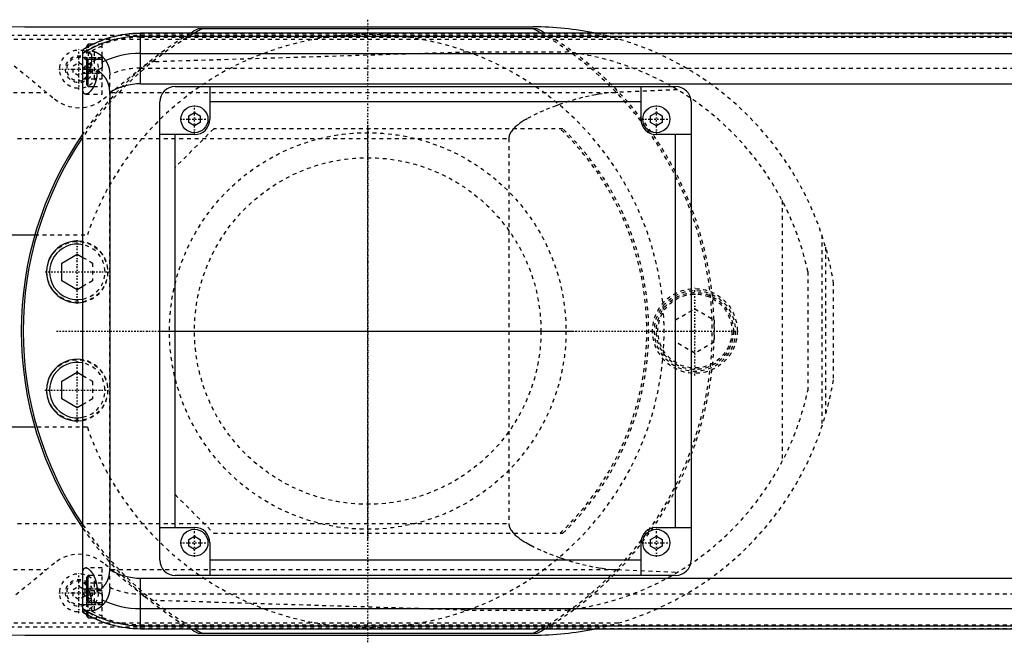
# Model space of a CAD drawing. Extents: x -1055 to 186, y -120 to 120.
# Tile 5 of 8: x -690 to -435, y -81 to 81. Entities that reach past the tile are written whole.
import ezdxf

# ---------------------------------------------------------------- set-up
doc = ezdxf.new("R2010")
doc.units = 0
doc.linetypes.add('CENTER', pattern=[1.5, 0.45, -0.5, 0.05, -0.5])
doc.linetypes.add('DASHED', pattern=[2, 1, -1])
for name, color, linetype in [('AM_0', 7, 'CONTINUOUS'), ('AM_3', 7, 'DASHED'), ('AM_7', 7, 'CENTER')]:
    doc.layers.add(name, color=color, linetype=linetype)

msp = doc.modelspace()

# ---------------------------------------------------------------- linework, layer by layer
at = {"layer": 'AM_0', "color": 7, "linetype": 'CONTINUOUS'}
for p, q in [((-689.11, 79), (-557, 79)), ((75, 77.32), (-659, 77.32)), ((-659, 64.2), (-659, 77.32)), ((-555.98, 78.5), (-644.02, 78.5)), ((-672.6, 74.5), (-673, 74.1)), ((-671.32, 74.5), (-672.6, 74.5)), ((-672.6, 73.84), (-672.6, 74.5)), ((-659, 76.54), (75, 76.54)), ((-674, -73.02), (-674, 73.02)), ((-673, 73.62), (-673, 74.1)), ((-659, 72.1), (75, 72.1)), ((-672.6, 70.5), (-673, 70.1)), ((-673, 63.9), (-673, 70.1)), ((-669, 70.5), (-672.6, 70.5)), ((-672.6, 63.5), (-672.6, 70.5)), ((-669, 71.21), (-669, 68.39)), ((-674, 67), (-673, 67)), ((-670.34, 67.64), (-670.34, 67)), ((-659, 64.2), (75, 64.2)), ((-673, 63.9), (-672.6, 63.5)), ((-672.6, 63.5), (-671.2, 63.5)), ((-667, 61.92), (-667, -61.92)), ((-650, 63.5), (-520, 63.5)), ((-641, 63.5), (-641, 55)), ((-529, 55), (-529, 63.5)), ((-654, -59.5), (-654, 59.5)), ((-529, 59.5), (-641, 59.5)), ((-516, 59.5), (-516, -59.5)), ((-646.5, 55.87), (-645, 56.73)), ((-645, 56.73), (-643.5, 55.87)), ((-526.5, 55.87), (-525, 56.73)), ((-525, 56.73), (-523.5, 55.87)), ((-646.5, 54.13), (-646.5, 55.87)), ((-645, 53.27), (-646.5, 54.13)), ((-643.5, 54.13), (-645, 53.27)), ((-643.5, 55.87), (-643.5, 54.13)), ((-526.5, 54.13), (-526.5, 55.87)), ((-525, 53.27), (-526.5, 54.13)), ((-523.5, 54.13), (-525, 53.27)), ((-523.5, 55.87), (-523.5, 54.13)), ((-645, 51), (-654, 51)), ((-650, -51), (-650, 51)), ((-516, 51), (-525, 51)), ((-520, -51), (-520, 51)), ((-700, 25), (-686.46, 25)), ((-679.45, 17.66), (-675.45, 19.97)), ((-675.45, 19.97), (-674, 19.13)), ((-679.45, 13.04), (-679.45, 17.66)), ((-675.45, 10.73), (-679.45, 13.04)), ((-674, 11.57), (-675.45, 10.73)), ((-679.45, -13.04), (-675.45, -10.73)), ((-675.45, -10.73), (-674, -11.57)), ((-679.45, -17.66), (-679.45, -13.04)), ((-675.45, -19.97), (-679.45, -17.66)), ((-674, -19.13), (-675.45, -19.97)), ((-686.46, -25), (-700, -25)), ((-654, -51), (-645, -51)), ((-525, -51), (-516, -51)), ((-646.5, -54.13), (-645, -53.27)), ((-645, -53.27), (-643.5, -54.13)), ((-526.5, -54.13), (-525, -53.27)), ((-525, -53.27), (-523.5, -54.13)), ((-646.5, -55.87), (-646.5, -54.13)), ((-645, -56.73), (-646.5, -55.87)), ((-643.5, -55.87), (-645, -56.73)), ((-643.5, -54.13), (-643.5, -55.87)), ((-641, -55), (-641, -63.5)), ((-529, -63.5), (-529, -55)), ((-526.5, -55.87), (-526.5, -54.13)), ((-525, -56.73), (-526.5, -55.87)), ((-523.5, -55.87), (-525, -56.73)), ((-523.5, -54.13), (-523.5, -55.87)), ((-529, -59.5), (-641, -59.5)), ((-672.6, -63.5), (-673, -63.9)), ((-673, -70.1), (-673, -63.9)), ((-671.2, -63.5), (-672.6, -63.5)), ((-672.6, -70.5), (-672.6, -63.5)), ((-520, -63.5), (-650, -63.5)), ((-659, -77.32), (-659, -64.2)), ((-659, -64.2), (75, -64.2)), ((-674, -67), (-673, -67)), ((-670.34, -67), (-670.34, -67.64)), ((-669, -68.39), (-669, -71.21)), ((-673, -70.1), (-672.6, -70.5)), ((-672.6, -70.5), (-669, -70.5)), ((-673, -74.1), (-673, -73.62)), ((-673, -74.1), (-672.6, -74.5)), ((-672.6, -74.5), (-672.6, -73.84)), ((-659, -72.1), (75, -72.1)), ((-672.6, -74.5), (-671.32, -74.5)), ((-659, -76.54), (75, -76.54)), ((-689.11, -79), (-557, -79)), ((-659, -77.32), (75, -77.32)), ((-644.02, -78.5), (-555.98, -78.5))]:
    msp.add_line(p, q, dxfattribs=at)
for points in [[(-670.34, 67, 0), (-670.34, 66.96, 0), (-670.34, 66.88, 0), (-670.34, 66.8, 0), (-670.34, 66.75, 0), (-670.34, 66.71, 0), (-670.35, 66.63, 0), (-670.35, 66.55, 0), (-670.36, 66.47, 0), (-670.36, 66.38, 0), (-670.37, 66.3, 0), (-670.37, 66.26, 0), (-670.38, 66.22, 0), (-670.39, 66.13, 0), (-670.4, 66.05, 0), (-670.41, 65.97, 0), (-670.42, 65.89, 0), (-670.43, 65.81, 0), (-670.44, 65.77, 0), (-670.45, 65.72, 0), (-670.46, 65.64, 0), (-670.48, 65.56, 0), (-670.49, 65.52, 0), (-670.49, 65.48, 0), (-670.51, 65.4, 0), (-670.53, 65.32, 0), (-670.54, 65.28, 0), (-670.55, 65.24, 0), (-670.57, 65.16, 0), (-670.59, 65.08, 0), (-670.61, 65.01, 0), (-670.63, 64.93, 0), (-670.65, 64.85, 0), (-670.67, 64.81, 0), (-670.68, 64.78, 0), (-670.7, 64.7, 0), (-670.73, 64.63, 0), (-670.75, 64.55, 0), (-670.78, 64.48, 0), (-670.8, 64.41, 0), (-670.82, 64.37, 0), (-670.83, 64.33, 0), (-670.86, 64.26, 0), (-670.88, 64.19, 0), (-670.91, 64.12, 0), (-670.94, 64.05, 0), (-670.97, 63.99, 0), (-670.98, 63.95, 0), (-671, 63.92, 0), (-671.03, 63.85, 0), (-671.06, 63.79, 0), (-671.09, 63.72, 0), (-671.12, 63.66, 0), (-671.15, 63.6, 0), (-671.17, 63.57, 0), (-671.18, 63.54, 0), (-671.21, 63.48, 0), (-671.24, 63.42, 0), (-671.28, 63.36, 0), (-671.31, 63.3, 0), (-671.34, 63.25, 0), (-671.36, 63.22, 0), (-671.37, 63.19, 0), (-671.4, 63.14, 0), (-671.44, 63.09, 0), (-671.45, 63.06, 0), (-671.47, 63.03, 0), (-671.5, 62.98, 0), (-671.53, 62.93, 0), (-671.55, 62.9, 0), (-671.57, 62.88, 0), (-671.6, 62.83, 0), (-671.64, 62.78, 0), (-671.67, 62.73, 0), (-671.7, 62.68, 0), (-671.74, 62.63, 0), (-671.76, 62.61, 0), (-671.77, 62.59, 0), (-671.81, 62.54, 0), (-671.84, 62.49, 0), (-671.88, 62.45, 0), (-671.91, 62.41, 0), (-671.95, 62.36, 0), (-671.97, 62.34, 0), (-671.98, 62.32, 0), (-672.02, 62.28, 0), (-672.05, 62.24, 0), (-672.09, 62.2, 0), (-672.13, 62.16, 0), (-672.16, 62.13, 0), (-672.18, 62.11, 0), (-672.2, 62.09, 0), (-672.23, 62.05, 0), (-672.27, 62.02, 0), (-672.3, 61.99, 0), (-672.34, 61.96, 0), (-672.37, 61.92, 0), (-672.39, 61.91, 0), (-672.41, 61.89, 0), (-672.44, 61.86, 0), (-672.48, 61.84, 0), (-672.51, 61.81, 0), (-672.54, 61.78, 0), (-672.58, 61.76, 0), (-672.59, 61.75, 0), (-672.61, 61.74, 0), (-672.64, 61.71, 0), (-672.68, 61.69, 0), (-672.69, 61.68, 0), (-672.71, 61.67, 0), (-672.74, 61.65, 0), (-672.78, 61.63, 0), (-672.79, 61.63, 0), (-672.81, 61.62, 0), (-672.84, 61.6, 0), (-672.87, 61.59, 0), (-672.9, 61.57, 0), (-672.93, 61.56, 0), (-672.96, 61.55, 0), (-672.98, 61.54, 0), (-672.99, 61.54, 0), (-673.02, 61.53, 0), (-673.05, 61.52, 0), (-673.08, 61.52, 0), (-673.11, 61.51, 0), (-673.14, 61.51, 0), (-673.15, 61.5, 0), (-673.16, 61.5, 0), (-673.19, 61.5, 0), (-673.22, 61.5, 0), (-673.23, 61.5, 0)], [(-667, 61.92, 0), (-667, 62.15, 0), (-667.01, 62.41, 0), (-667.02, 62.48, 0), (-667.02, 62.55, 0), (-667.03, 62.59, 0), (-667.03, 62.63, 0), (-667.04, 62.7, 0), (-667.04, 62.77, 0), (-667.05, 62.85, 0), (-667.06, 62.92, 0), (-667.07, 62.99, 0), (-667.07, 63.03, 0), (-667.08, 63.07, 0), (-667.09, 63.14, 0), (-667.1, 63.21, 0), (-667.11, 63.25, 0), (-667.11, 63.28, 0), (-667.13, 63.36, 0), (-667.14, 63.43, 0), (-667.15, 63.46, 0), (-667.16, 63.5, 0), (-667.17, 63.57, 0), (-667.19, 63.64, 0), (-667.21, 63.71, 0), (-667.22, 63.78, 0), (-667.24, 63.86, 0), (-667.25, 63.89, 0), (-667.26, 63.93, 0), (-667.28, 63.99, 0), (-667.3, 64.06, 0), (-667.32, 64.13, 0), (-667.35, 64.2, 0), (-667.37, 64.27, 0), (-667.38, 64.3, 0), (-667.39, 64.33, 0), (-667.42, 64.4, 0), (-667.44, 64.47, 0), (-667.47, 64.53, 0), (-667.49, 64.6, 0), (-667.52, 64.66, 0), (-667.54, 64.69, 0), (-667.55, 64.72, 0), (-667.58, 64.79, 0), (-667.61, 64.85, 0), (-667.64, 64.91, 0), (-667.67, 64.97, 0), (-667.7, 65.03, 0), (-667.71, 65.06, 0), (-667.73, 65.09, 0), (-667.76, 65.15, 0), (-667.79, 65.21, 0), (-667.83, 65.27, 0), (-667.86, 65.33, 0), (-667.89, 65.39, 0), (-667.91, 65.42, 0), (-667.93, 65.45, 0), (-667.96, 65.5, 0), (-668, 65.56, 0), (-668.02, 65.59, 0), (-668.04, 65.61, 0), (-668.07, 65.67, 0), (-668.11, 65.72, 0), (-668.13, 65.75, 0), (-668.15, 65.78, 0), (-668.19, 65.83, 0), (-668.22, 65.88, 0), (-668.26, 65.93, 0), (-668.3, 65.98, 0), (-668.34, 66.03, 0), (-668.36, 66.06, 0), (-668.38, 66.08, 0), (-668.42, 66.13, 0), (-668.46, 66.18, 0), (-668.6, 66.34, 0), (-668.86, 66.6, 0), (-669.11, 66.84, 0), (-669.38, 67.05, 0), (-669.51, 67.15, 0), (-669.65, 67.25, 0), (-669.92, 67.42, 0), (-670.2, 67.57, 0), (-670.34, 67.64, 0)], [(-673.23, 61.5, 0), (-673.26, 61.5, 0), (-673.31, 61.51, 0), (-673.37, 61.52, 0), (-673.39, 61.52, 0), (-673.42, 61.53, 0), (-673.47, 61.55, 0), (-673.52, 61.58, 0), (-673.57, 61.61, 0), (-673.62, 61.65, 0), (-673.66, 61.69, 0), (-673.69, 61.72, 0), (-673.71, 61.74, 0), (-673.75, 61.8, 0), (-673.79, 61.86, 0), (-673.83, 61.93, 0), (-673.86, 62, 0), (-673.9, 62.08, 0), (-673.91, 62.12, 0), (-673.93, 62.16, 0), (-673.96, 62.25, 0), (-673.99, 62.34, 0), (-674, 62.39, 0)], [(-674, -62.39, 0), (-673.99, -62.34, 0), (-673.96, -62.25, 0), (-673.93, -62.16, 0), (-673.91, -62.12, 0), (-673.9, -62.08, 0), (-673.86, -62, 0), (-673.83, -61.93, 0), (-673.79, -61.86, 0), (-673.75, -61.8, 0), (-673.71, -61.74, 0), (-673.69, -61.72, 0), (-673.66, -61.69, 0), (-673.62, -61.65, 0), (-673.57, -61.61, 0), (-673.52, -61.58, 0), (-673.47, -61.55, 0), (-673.42, -61.53, 0), (-673.39, -61.52, 0), (-673.37, -61.52, 0), (-673.31, -61.51, 0), (-673.26, -61.5, 0), (-673.23, -61.5, 0)], [(-673.23, -61.5, 0), (-673.22, -61.5, 0), (-673.19, -61.5, 0), (-673.16, -61.5, 0), (-673.15, -61.5, 0), (-673.14, -61.51, 0), (-673.11, -61.51, 0), (-673.08, -61.52, 0), (-673.05, -61.52, 0), (-673.02, -61.53, 0), (-672.99, -61.54, 0), (-672.98, -61.54, 0), (-672.96, -61.55, 0), (-672.93, -61.56, 0), (-672.9, -61.57, 0), (-672.87, -61.59, 0), (-672.84, -61.6, 0), (-672.81, -61.62, 0), (-672.79, -61.63, 0), (-672.78, -61.63, 0), (-672.74, -61.65, 0), (-672.71, -61.67, 0), (-672.69, -61.68, 0), (-672.68, -61.69, 0), (-672.64, -61.71, 0), (-672.61, -61.74, 0), (-672.59, -61.75, 0), (-672.58, -61.76, 0), (-672.54, -61.78, 0), (-672.51, -61.81, 0), (-672.48, -61.84, 0), (-672.44, -61.86, 0), (-672.41, -61.89, 0), (-672.39, -61.91, 0), (-672.37, -61.92, 0), (-672.34, -61.96, 0), (-672.3, -61.99, 0), (-672.27, -62.02, 0), (-672.23, -62.05, 0), (-672.2, -62.09, 0), (-672.18, -62.11, 0), (-672.16, -62.13, 0), (-672.13, -62.16, 0), (-672.09, -62.2, 0), (-672.05, -62.24, 0), (-672.02, -62.28, 0), (-671.98, -62.32, 0), (-671.97, -62.34, 0), (-671.95, -62.36, 0), (-671.91, -62.41, 0), (-671.88, -62.45, 0), (-671.84, -62.49, 0), (-671.81, -62.54, 0), (-671.77, -62.59, 0), (-671.76, -62.61, 0), (-671.74, -62.63, 0), (-671.7, -62.68, 0), (-671.67, -62.73, 0), (-671.64, -62.78, 0), (-671.6, -62.83, 0), (-671.57, -62.88, 0), (-671.55, -62.9, 0), (-671.53, -62.93, 0), (-671.5, -62.98, 0), (-671.47, -63.03, 0), (-671.45, -63.06, 0), (-671.44, -63.09, 0), (-671.4, -63.14, 0), (-671.37, -63.19, 0), (-671.36, -63.22, 0), (-671.34, -63.25, 0), (-671.31, -63.3, 0), (-671.28, -63.36, 0), (-671.24, -63.42, 0), (-671.21, -63.48, 0), (-671.18, -63.54, 0), (-671.17, -63.57, 0), (-671.15, -63.6, 0), (-671.12, -63.66, 0), (-671.09, -63.72, 0), (-671.06, -63.79, 0), (-671.03, -63.85, 0), (-671, -63.92, 0), (-670.98, -63.95, 0), (-670.97, -63.99, 0), (-670.94, -64.05, 0), (-670.91, -64.12, 0), (-670.88, -64.19, 0), (-670.86, -64.26, 0), (-670.83, -64.33, 0), (-670.82, -64.37, 0), (-670.8, -64.41, 0), (-670.78, -64.48, 0), (-670.75, -64.55, 0), (-670.73, -64.63, 0), (-670.7, -64.7, 0), (-670.68, -64.78, 0), (-670.67, -64.81, 0), (-670.65, -64.85, 0), (-670.63, -64.93, 0), (-670.61, -65.01, 0), (-670.59, -65.08, 0), (-670.57, -65.16, 0), (-670.55, -65.24, 0), (-670.54, -65.28, 0), (-670.53, -65.32, 0), (-670.51, -65.4, 0), (-670.49, -65.48, 0), (-670.49, -65.52, 0), (-670.48, -65.56, 0), (-670.46, -65.64, 0), (-670.45, -65.72, 0), (-670.44, -65.77, 0), (-670.43, -65.81, 0), (-670.42, -65.89, 0), (-670.41, -65.97, 0), (-670.4, -66.05, 0), (-670.39, -66.13, 0), (-670.38, -66.22, 0), (-670.37, -66.26, 0), (-670.37, -66.3, 0), (-670.36, -66.38, 0), (-670.36, -66.47, 0), (-670.35, -66.55, 0), (-670.35, -66.63, 0), (-670.34, -66.71, 0), (-670.34, -66.75, 0), (-670.34, -66.8, 0), (-670.34, -66.88, 0), (-670.34, -66.96, 0), (-670.34, -67, 0)], [(-670.34, -67.64, 0), (-670.2, -67.57, 0), (-669.92, -67.42, 0), (-669.64, -67.24, 0), (-669.5, -67.14, 0), (-669.36, -67.04, 0), (-669.1, -66.82, 0), (-668.84, -66.59, 0), (-668.59, -66.32, 0), (-668.45, -66.16, 0), (-668.41, -66.11, 0), (-668.37, -66.07, 0), (-668.35, -66.04, 0), (-668.33, -66.02, 0), (-668.29, -65.97, 0), (-668.25, -65.92, 0), (-668.21, -65.87, 0), (-668.17, -65.81, 0), (-668.14, -65.76, 0), (-668.12, -65.73, 0), (-668.1, -65.71, 0), (-668.06, -65.65, 0), (-668.03, -65.6, 0), (-668.01, -65.57, 0), (-667.99, -65.54, 0), (-667.96, -65.49, 0), (-667.92, -65.43, 0), (-667.9, -65.4, 0), (-667.89, -65.38, 0), (-667.85, -65.32, 0), (-667.82, -65.26, 0), (-667.79, -65.2, 0), (-667.75, -65.14, 0), (-667.72, -65.08, 0), (-667.71, -65.05, 0), (-667.69, -65.02, 0), (-667.66, -64.96, 0), (-667.63, -64.9, 0), (-667.6, -64.83, 0), (-667.57, -64.77, 0), (-667.54, -64.71, 0), (-667.53, -64.68, 0), (-667.52, -64.64, 0), (-667.49, -64.58, 0), (-667.46, -64.52, 0), (-667.44, -64.45, 0), (-667.41, -64.39, 0), (-667.39, -64.32, 0), (-667.38, -64.29, 0), (-667.37, -64.25, 0), (-667.34, -64.19, 0), (-667.32, -64.12, 0), (-667.3, -64.05, 0), (-667.28, -63.98, 0), (-667.26, -63.92, 0), (-667.25, -63.88, 0), (-667.24, -63.85, 0), (-667.22, -63.78, 0), (-667.2, -63.71, 0), (-667.19, -63.64, 0), (-667.17, -63.57, 0), (-667.16, -63.5, 0), (-667.15, -63.46, 0), (-667.14, -63.43, 0), (-667.13, -63.36, 0), (-667.11, -63.28, 0), (-667.11, -63.25, 0), (-667.1, -63.21, 0), (-667.09, -63.14, 0), (-667.08, -63.07, 0), (-667.07, -63.03, 0), (-667.07, -62.99, 0), (-667.06, -62.92, 0), (-667.05, -62.85, 0), (-667.04, -62.77, 0), (-667.04, -62.7, 0), (-667.03, -62.63, 0), (-667.03, -62.59, 0), (-667.02, -62.55, 0), (-667.02, -62.48, 0), (-667.01, -62.41, 0), (-667, -62.15, 0), (-667, -61.92, 0)]]:
    msp.add_polyline3d(points, dxfattribs=at)
for centre in [(-645, 55), (-525, 55), (-645, -55), (-525, -55)]:
    msp.add_circle(centre, 3.5, dxfattribs=at)
for centre, radius, start, end in [((-623.05, -2920.27), 3000, 91.26165, 97.35313), ((-659, 49), 28.32, 90, 121.9826), ((-600, 0), 90, 119.2821, 120.7831), ((-600, 0), 89.5, 118.7061, 120.2415), ((-600, 0), 89.5, 59.7585, 61.2939), ((-557, 0), 79, 78.1627, 90), ((-600, 0), 90, 59.2169, 60.7179), ((-659, 49), 27.54, 90, 122.9962), ((-659, 49), 23.1, 90, 115.6559), ((-659, 49), 24.36, 114.2363, 118.0453), ((-659, 49), 24.36, 125.0787, 128.0065), ((-659, 49), 21.81, 117.2848, 121.3127), ((-659, 49), 15.2, 90, 121.7569), ((-650, 59.5), 4, 90, 180), ((-520, 59.5), 4, 0, 90), ((-645, 55), 4, 270, 0), ((-525, 55), 4, 180, 270), ((-600, 0), 90, 145.3079, 214.6921), ((-600, 0), 89.5, 145.773, 214.227), ((-675.45, 15.35), 8, 79.5268, 280.4732), ((-675.45, 15.35), 7.2, 78.3477, 281.6523), ((-675.45, -15.35), 8, 79.5268, 280.4732), ((-675.45, -15.35), 7.2, 78.3477, 281.6523), ((-645, -55), 4, 0, 90), ((-525, -55), 4, 90, 180), ((-623.05, 2920.27), 3000, 262.64687, 268.73835), ((-650, -59.5), 4, 180, 270), ((-520, -59.5), 4, 270, 0), ((-659, -49), 15.2, 238.2431, 270), ((-659, -49), 24.36, 231.9935, 234.9213), ((-659, -49), 21.81, 238.6873, 242.7152), ((-659, -49), 24.36, 241.9547, 245.7637), ((-659, -49), 23.1, 244.3441, 270), ((-659, -49), 27.54, 237.0038, 270), ((-659, -49), 28.32, 238.0174, 270), ((-600, 0), 90, 239.2169, 240.7179), ((-600, 0), 89.5, 239.7585, 241.2939), ((-600, 0), 89.5, 298.7061, 300.2415), ((-557, 0), 79, 270, 281.8373), ((-600, 0), 90, 299.2821, 300.7831)]:
    msp.add_arc(centre, radius, start, end, dxfattribs=at)
at = {"layer": 'AM_3', "color": 6, "linetype": 'DASHED'}
for p, q in [((-754.88, 76.83), (-538.61, 76.83)), ((-659, 77.28), (75, 77.28)), ((-775.92, 75.83), (-534.85, 75.83)), ((-672.6, 74.5), (-672.6, 70.5)), ((-669, 74.5), (-671.32, 74.5)), ((-669, 61.5), (-669, 74.75)), ((-659, 76.29), (75, 76.29)), ((-673, 70.1), (-673, 73.62)), ((-673, 72.5), (-671, 72.5)), ((-671.65, 71), (-671.65, 72.74)), ((-671, 69.5), (-671, 72.5)), ((-655.15, 70), (-574.82, 72.48)), ((-574.82, 72.48), (-548.33, 72.48)), ((-676.5, 68.87), (-675, 69.73)), ((-675, 69.73), (-673.5, 68.87)), ((-674, 71), (-669, 71)), ((-673, 69.5), (-671, 69.5)), ((-691.83, 68.87), (-681.34, 60.27)), ((-676.5, 67.13), (-676.5, 68.87)), ((-675, 66.27), (-676.5, 67.13)), ((-673.5, 67.13), (-675, 66.27)), ((-673.5, 68.87), (-673.5, 67.13)), ((-673, 68.5), (-671, 68.5)), ((-673, 67.9), (-672.6, 67.5)), ((-673, 67), (-669, 67)), ((-672.6, 67.5), (-669, 67.5)), ((-671, 65.5), (-671, 68.5)), ((-668.66, 60.27), (-658.17, 68.87)), ((-667, -66.56), (-667, 66.56)), ((-659, 68.3), (75, 68.3)), ((-673.8, 65.5), (-669, 65.5)), ((-742.03, 61.98), (-683.43, 61.98)), ((-673.23, 61.5), (-669, 61.5)), ((-671.2, 63.5), (-669, 63.5)), ((-666.57, 61.98), (-535.05, 61.98)), ((-519.53, 62.65), (-535.05, 61.98)), ((-640, 52.5), (-650, 42.5)), ((-549.28, 52.5), (-640, 52.5)), ((-690.94, 50), (-563.33, 50)), ((-563.33, 50), (-563.33, -50)), ((-492.34, 33.89), (-492.34, -33.89)), ((-686.46, 25), (-672.83, 25)), ((-482.05, 24.97), (-482.05, -24.97)), ((-481.05, 21.74), (-481.05, -21.74)), ((-674, 19.13), (-671.45, 17.66)), ((-671.45, 17.66), (-671.45, 13.04)), ((-485.65, 15.41), (-485.65, -15.41)), ((-671.45, 13.04), (-674, 11.57)), ((-478.96, -12.26), (-478.96, 12.26)), ((-520, 2.89), (-515, 5.77)), ((-515, 5.77), (-510, 2.89)), ((-510, 2.89), (-510, -2.89)), ((-515, -5.77), (-520, -2.89)), ((-510, -2.89), (-515, -5.77)), ((-674, -11.57), (-671.45, -13.04)), ((-671.45, -13.04), (-671.45, -17.66)), ((-671.45, -17.66), (-674, -19.13)), ((-672.83, -25), (-686.46, -25)), ((-650, -42.5), (-640, -52.5)), ((-690.94, -50), (-563.33, -50)), ((-640, -52.5), (-549.28, -52.5)), ((-681.34, -60.27), (-691.83, -68.87)), ((-658.17, -68.87), (-668.66, -60.27)), ((-742.03, -61.98), (-683.43, -61.98)), ((-669, -61.5), (-673.23, -61.5)), ((-669, -63.5), (-671.2, -63.5)), ((-669, -74.75), (-669, -61.5)), ((-666.57, -61.98), (-535.05, -61.98)), ((-535.05, -61.98), (-519.53, -62.65)), ((-676.5, -67.13), (-675, -66.27)), ((-675, -66.27), (-673.5, -67.13)), ((-669, -65.5), (-673.8, -65.5)), ((-671, -68.5), (-671, -65.5)), ((-676.5, -68.87), (-676.5, -67.13)), ((-675, -69.73), (-676.5, -68.87)), ((-673.5, -68.87), (-675, -69.73)), ((-673.5, -67.13), (-673.5, -68.87)), ((-673, -67), (-669, -67)), ((-672.6, -67.5), (-673, -67.9)), ((-673, -68.5), (-671, -68.5)), ((-669, -67.5), (-672.6, -67.5)), ((-659, -68.3), (75, -68.3)), ((-674, -71), (-669, -71)), ((-673, -69.5), (-671, -69.5)), ((-673, -73.62), (-673, -70.1)), ((-672.6, -73.84), (-672.6, -70.5)), ((-671.65, -72.74), (-671.65, -71)), ((-671, -72.5), (-671, -69.5)), ((-574.82, -72.48), (-655.15, -70)), ((-673, -72.5), (-671, -72.5)), ((-574.82, -72.48), (-548.33, -72.48)), ((-775.92, -75.83), (-534.85, -75.83)), ((-671.32, -74.5), (-669, -74.5)), ((-659, -76.29), (75, -76.29)), ((-754.88, -76.83), (-538.61, -76.83)), ((-659, -77.28), (75, -77.28))]:
    msp.add_line(p, q, dxfattribs=at)
for points in [[(-671.65, 72.74, 0), (-671.62, 72.74, 0), (-671.57, 72.73, 0), (-671.52, 72.72, 0), (-671.49, 72.72, 0), (-671.46, 72.71, 0), (-671.41, 72.7, 0), (-671.35, 72.69, 0), (-671.3, 72.68, 0), (-671.24, 72.66, 0), (-671.19, 72.65, 0), (-671.16, 72.64, 0), (-671.13, 72.63, 0), (-671.07, 72.61, 0), (-671.02, 72.6, 0), (-670.96, 72.58, 0), (-670.9, 72.56, 0), (-670.85, 72.54, 0), (-670.82, 72.52, 0), (-670.79, 72.51, 0), (-670.73, 72.49, 0), (-670.67, 72.46, 0), (-670.64, 72.45, 0), (-670.62, 72.44, 0), (-670.56, 72.41, 0), (-670.5, 72.39, 0), (-670.47, 72.37, 0), (-670.44, 72.36, 0), (-670.38, 72.33, 0), (-670.33, 72.3, 0), (-670.27, 72.27, 0), (-670.21, 72.23, 0), (-670.15, 72.2, 0), (-670.12, 72.18, 0), (-670.1, 72.17, 0), (-670.04, 72.13, 0), (-669.98, 72.1, 0), (-669.92, 72.06, 0), (-669.87, 72.02, 0), (-669.81, 71.98, 0), (-669.78, 71.96, 0), (-669.75, 71.94, 0), (-669.69, 71.9, 0), (-669.64, 71.86, 0), (-669.58, 71.82, 0), (-669.52, 71.78, 0), (-669.47, 71.73, 0), (-669.44, 71.71, 0), (-669.41, 71.69, 0), (-669.36, 71.64, 0), (-669.3, 71.6, 0), (-669.25, 71.55, 0), (-669.19, 71.5, 0), (-669.14, 71.45, 0), (-669.11, 71.43, 0), (-669.08, 71.4, 0), (-669.03, 71.35, 0), (-668.97, 71.3, 0), (-668.92, 71.25, 0), (-668.87, 71.19, 0), (-668.81, 71.14, 0), (-668.79, 71.11, 0), (-668.76, 71.08, 0), (-668.71, 71.03, 0), (-668.66, 70.97, 0), (-668.63, 70.94, 0), (-668.6, 70.91, 0), (-668.55, 70.85, 0), (-668.5, 70.79, 0), (-668.48, 70.76, 0), (-668.45, 70.73, 0), (-668.4, 70.67, 0), (-668.35, 70.6, 0), (-668.3, 70.54, 0), (-668.25, 70.47, 0), (-668.2, 70.41, 0), (-668.18, 70.37, 0), (-668.16, 70.34, 0), (-668.11, 70.27, 0), (-668.06, 70.2, 0), (-668.02, 70.13, 0), (-667.97, 70.06, 0), (-667.93, 69.99, 0), (-667.9, 69.95, 0), (-667.88, 69.91, 0), (-667.84, 69.84, 0), (-667.8, 69.76, 0), (-667.75, 69.69, 0), (-667.71, 69.61, 0), (-667.67, 69.53, 0), (-667.66, 69.5, 0), (-667.64, 69.46, 0), (-667.6, 69.38, 0), (-667.56, 69.3, 0), (-667.53, 69.22, 0), (-667.49, 69.13, 0), (-667.46, 69.05, 0), (-667.44, 69.01, 0), (-667.43, 68.97, 0), (-667.39, 68.89, 0), (-667.36, 68.8, 0), (-667.34, 68.72, 0), (-667.31, 68.63, 0), (-667.28, 68.54, 0), (-667.27, 68.5, 0), (-667.25, 68.46, 0), (-667.23, 68.37, 0), (-667.21, 68.28, 0), (-667.2, 68.23, 0), (-667.18, 68.19, 0), (-667.16, 68.1, 0), (-667.14, 68.01, 0), (-667.13, 67.96, 0), (-667.13, 67.91, 0), (-667.11, 67.82, 0), (-667.09, 67.73, 0), (-667.08, 67.64, 0), (-667.06, 67.55, 0), (-667.05, 67.45, 0), (-667.05, 67.41, 0), (-667.04, 67.36, 0), (-667.03, 67.27, 0), (-667.02, 67.17, 0), (-667.02, 67.08, 0), (-667.01, 66.99, 0), (-667.01, 66.89, 0), (-667.01, 66.85, 0), (-667, 66.8, 0), (-667, 66.7, 0), (-667, 66.61, 0), (-667, 66.56, 0)], [(-673.8, 65.5, 0), (-673.79, 65.5, 0), (-673.77, 65.5, 0), (-673.75, 65.5, 0), (-673.74, 65.5, 0), (-673.73, 65.51, 0), (-673.71, 65.51, 0), (-673.7, 65.52, 0), (-673.68, 65.52, 0), (-673.66, 65.53, 0), (-673.63, 65.54, 0), (-673.62, 65.55, 0), (-673.61, 65.55, 0), (-673.59, 65.56, 0), (-673.57, 65.57, 0), (-673.55, 65.59, 0), (-673.53, 65.6, 0), (-673.5, 65.62, 0), (-673.49, 65.63, 0), (-673.48, 65.64, 0), (-673.46, 65.65, 0), (-673.43, 65.67, 0), (-673.42, 65.68, 0), (-673.41, 65.69, 0), (-673.39, 65.72, 0), (-673.36, 65.74, 0), (-673.35, 65.75, 0), (-673.34, 65.76, 0), (-673.31, 65.79, 0), (-673.29, 65.81, 0), (-673.26, 65.84, 0), (-673.24, 65.87, 0), (-673.21, 65.9, 0), (-673.2, 65.92, 0), (-673.18, 65.93, 0), (-673.16, 65.96, 0), (-673.13, 66, 0), (-673.11, 66.03, 0), (-673.08, 66.06, 0), (-673.05, 66.1, 0), (-673.04, 66.12, 0), (-673.03, 66.14, 0), (-673, 66.17, 0), (-672.97, 66.21, 0), (-672.95, 66.25, 0), (-672.92, 66.29, 0), (-672.89, 66.34, 0), (-672.88, 66.36, 0), (-672.87, 66.38, 0), (-672.84, 66.42, 0), (-672.81, 66.47, 0), (-672.79, 66.51, 0), (-672.76, 66.56, 0), (-672.73, 66.6, 0), (-672.72, 66.63, 0), (-672.71, 66.65, 0), (-672.68, 66.7, 0), (-672.66, 66.75, 0), (-672.63, 66.8, 0), (-672.6, 66.85, 0), (-672.58, 66.9, 0), (-672.57, 66.93, 0), (-672.55, 66.95, 0), (-672.53, 67, 0), (-672.5, 67.06, 0), (-672.49, 67.08, 0), (-672.48, 67.11, 0), (-672.45, 67.16, 0), (-672.43, 67.22, 0), (-672.42, 67.25, 0), (-672.41, 67.28, 0), (-672.38, 67.33, 0), (-672.36, 67.39, 0), (-672.33, 67.45, 0), (-672.31, 67.51, 0), (-672.28, 67.57, 0), (-672.27, 67.6, 0), (-672.26, 67.63, 0), (-672.24, 67.69, 0), (-672.21, 67.76, 0), (-672.19, 67.82, 0), (-672.17, 67.89, 0), (-672.15, 67.95, 0), (-672.13, 67.99, 0), (-672.12, 68.02, 0), (-672.1, 68.09, 0), (-672.08, 68.16, 0), (-672.06, 68.23, 0), (-672.04, 68.3, 0), (-672.02, 68.37, 0), (-672.01, 68.41, 0), (-672, 68.44, 0), (-671.98, 68.52, 0), (-671.96, 68.59, 0), (-671.94, 68.66, 0), (-671.92, 68.74, 0), (-671.9, 68.81, 0), (-671.89, 68.85, 0), (-671.88, 68.89, 0), (-671.87, 68.96, 0), (-671.85, 69.04, 0), (-671.84, 69.12, 0), (-671.82, 69.2, 0), (-671.81, 69.27, 0), (-671.8, 69.31, 0), (-671.79, 69.35, 0), (-671.78, 69.43, 0), (-671.77, 69.51, 0), (-671.76, 69.55, 0), (-671.75, 69.59, 0), (-671.74, 69.67, 0), (-671.73, 69.75, 0), (-671.73, 69.79, 0), (-671.72, 69.83, 0), (-671.71, 69.91, 0), (-671.7, 69.99, 0), (-671.69, 70.07, 0), (-671.69, 70.15, 0), (-671.68, 70.24, 0), (-671.68, 70.28, 0), (-671.67, 70.32, 0), (-671.67, 70.4, 0), (-671.66, 70.48, 0), (-671.66, 70.56, 0), (-671.66, 70.64, 0), (-671.65, 70.72, 0), (-671.65, 70.76, 0), (-671.65, 70.8, 0), (-671.65, 70.88, 0), (-671.65, 70.96, 0), (-671.65, 71, 0)], [(-674, 65.59, 0), (-673.97, 65.56, 0), (-673.9, 65.52, 0), (-673.84, 65.5, 0), (-673.8, 65.5, 0)], [(-535.05, 61.98, 0), (-535.83, 61.95, 0), (-537.44, 61.82, 0), (-539.09, 61.62, 0), (-539.92, 61.49, 0), (-540.77, 61.35, 0), (-542.47, 61.02, 0), (-544.2, 60.62, 0), (-545.93, 60.17, 0), (-547.66, 59.67, 0), (-549.37, 59.12, 0), (-550.23, 58.83, 0), (-551.07, 58.52, 0), (-552.74, 57.89, 0), (-554.36, 57.22, 0), (-555.96, 56.49, 0), (-557.62, 55.66, 0), (-558.6, 55.13, 0), (-558.87, 54.97, 0), (-559.14, 54.8, 0), (-559.28, 54.72, 0), (-559.41, 54.64, 0), (-559.68, 54.47, 0), (-559.94, 54.3, 0), (-560.07, 54.21, 0), (-560.2, 54.12, 0), (-560.46, 53.94, 0), (-560.71, 53.76, 0), (-560.83, 53.67, 0), (-560.95, 53.57, 0), (-561.19, 53.38, 0), (-561.42, 53.19, 0), (-561.65, 52.99, 0), (-561.86, 52.79, 0), (-562.07, 52.57, 0), (-562.18, 52.46, 0), (-562.28, 52.35, 0), (-562.48, 52.11, 0), (-562.67, 51.85, 0), (-562.78, 51.7, 0), (-562.8, 51.66, 0), (-562.83, 51.61, 0), (-562.84, 51.59, 0), (-562.86, 51.57, 0), (-562.89, 51.52, 0), (-562.91, 51.48, 0), (-562.94, 51.43, 0), (-562.96, 51.39, 0), (-562.99, 51.34, 0), (-563, 51.32, 0), (-563.01, 51.29, 0), (-563.03, 51.25, 0), (-563.05, 51.2, 0), (-563.07, 51.15, 0), (-563.1, 51.11, 0), (-563.12, 51.06, 0), (-563.13, 51.03, 0), (-563.13, 51.01, 0), (-563.15, 50.96, 0), (-563.17, 50.91, 0), (-563.18, 50.89, 0), (-563.19, 50.87, 0), (-563.2, 50.82, 0), (-563.22, 50.77, 0), (-563.22, 50.74, 0), (-563.23, 50.72, 0), (-563.24, 50.67, 0), (-563.26, 50.62, 0), (-563.27, 50.57, 0), (-563.28, 50.52, 0), (-563.29, 50.47, 0), (-563.29, 50.45, 0), (-563.3, 50.42, 0), (-563.3, 50.37, 0), (-563.31, 50.32, 0), (-563.32, 50.27, 0), (-563.32, 50.22, 0), (-563.33, 50.17, 0), (-563.33, 50.15, 0), (-563.33, 50.12, 0), (-563.33, 50.07, 0), (-563.33, 50.02, 0), (-563.33, 50, 0)], [(-563.33, -50, 0), (-563.33, -50.02, 0), (-563.33, -50.07, 0), (-563.33, -50.12, 0), (-563.33, -50.15, 0), (-563.33, -50.17, 0), (-563.32, -50.22, 0), (-563.32, -50.27, 0), (-563.31, -50.32, 0), (-563.3, -50.37, 0), (-563.3, -50.42, 0), (-563.29, -50.45, 0), (-563.29, -50.47, 0), (-563.28, -50.52, 0), (-563.27, -50.57, 0), (-563.26, -50.62, 0), (-563.24, -50.67, 0), (-563.23, -50.72, 0), (-563.22, -50.74, 0), (-563.22, -50.77, 0), (-563.2, -50.82, 0), (-563.19, -50.87, 0), (-563.18, -50.89, 0), (-563.17, -50.91, 0), (-563.15, -50.96, 0), (-563.13, -51.01, 0), (-563.13, -51.03, 0), (-563.12, -51.06, 0), (-563.1, -51.11, 0), (-563.07, -51.15, 0), (-563.05, -51.2, 0), (-563.03, -51.25, 0), (-563.01, -51.29, 0), (-563, -51.32, 0), (-562.99, -51.34, 0), (-562.96, -51.39, 0), (-562.94, -51.43, 0), (-562.91, -51.48, 0), (-562.89, -51.52, 0), (-562.86, -51.57, 0), (-562.84, -51.59, 0), (-562.83, -51.61, 0), (-562.8, -51.66, 0), (-562.78, -51.7, 0), (-562.67, -51.85, 0), (-562.48, -52.11, 0), (-562.28, -52.35, 0), (-562.18, -52.46, 0), (-562.07, -52.57, 0), (-561.86, -52.79, 0), (-561.65, -52.99, 0), (-561.42, -53.19, 0), (-561.19, -53.38, 0), (-560.95, -53.57, 0), (-560.83, -53.67, 0), (-560.71, -53.76, 0), (-560.46, -53.94, 0), (-560.2, -54.12, 0), (-560.07, -54.21, 0), (-559.94, -54.3, 0), (-559.68, -54.47, 0), (-559.41, -54.64, 0), (-559.28, -54.72, 0), (-559.14, -54.8, 0), (-558.87, -54.97, 0), (-558.6, -55.13, 0), (-557.62, -55.66, 0), (-555.96, -56.49, 0), (-554.36, -57.22, 0), (-552.74, -57.89, 0), (-551.07, -58.52, 0), (-550.23, -58.83, 0), (-549.37, -59.12, 0), (-547.66, -59.67, 0), (-545.93, -60.17, 0), (-544.2, -60.62, 0), (-542.47, -61.02, 0), (-540.77, -61.35, 0), (-539.92, -61.49, 0), (-539.09, -61.62, 0), (-537.44, -61.82, 0), (-535.83, -61.95, 0), (-535.05, -61.98, 0)], [(-673.8, -65.5, 0), (-673.84, -65.5, 0), (-673.9, -65.52, 0), (-673.97, -65.56, 0), (-674, -65.59, 0)], [(-671.65, -71, 0), (-671.65, -70.96, 0), (-671.65, -70.88, 0), (-671.65, -70.8, 0), (-671.65, -70.76, 0), (-671.65, -70.72, 0), (-671.66, -70.64, 0), (-671.66, -70.56, 0), (-671.66, -70.48, 0), (-671.67, -70.4, 0), (-671.67, -70.32, 0), (-671.68, -70.28, 0), (-671.68, -70.24, 0), (-671.69, -70.15, 0), (-671.69, -70.07, 0), (-671.7, -69.99, 0), (-671.71, -69.91, 0), (-671.72, -69.83, 0), (-671.73, -69.79, 0), (-671.73, -69.75, 0), (-671.74, -69.67, 0), (-671.75, -69.59, 0), (-671.76, -69.55, 0), (-671.77, -69.51, 0), (-671.78, -69.43, 0), (-671.79, -69.35, 0), (-671.8, -69.31, 0), (-671.81, -69.27, 0), (-671.82, -69.2, 0), (-671.84, -69.12, 0), (-671.85, -69.04, 0), (-671.87, -68.96, 0), (-671.88, -68.89, 0), (-671.89, -68.85, 0), (-671.9, -68.81, 0), (-671.92, -68.74, 0), (-671.94, -68.66, 0), (-671.96, -68.59, 0), (-671.98, -68.52, 0), (-672, -68.44, 0), (-672.01, -68.41, 0), (-672.02, -68.37, 0), (-672.04, -68.3, 0), (-672.06, -68.23, 0), (-672.08, -68.16, 0), (-672.1, -68.09, 0), (-672.12, -68.02, 0), (-672.13, -67.99, 0), (-672.15, -67.95, 0), (-672.17, -67.89, 0), (-672.19, -67.82, 0), (-672.21, -67.76, 0), (-672.24, -67.69, 0), (-672.26, -67.63, 0), (-672.27, -67.6, 0), (-672.28, -67.57, 0), (-672.31, -67.51, 0), (-672.33, -67.45, 0), (-672.36, -67.39, 0), (-672.38, -67.33, 0), (-672.41, -67.28, 0), (-672.42, -67.25, 0), (-672.43, -67.22, 0), (-672.45, -67.16, 0), (-672.48, -67.11, 0), (-672.49, -67.08, 0), (-672.5, -67.06, 0), (-672.53, -67, 0), (-672.55, -66.95, 0), (-672.57, -66.93, 0), (-672.58, -66.9, 0), (-672.6, -66.85, 0), (-672.63, -66.8, 0), (-672.66, -66.75, 0), (-672.68, -66.7, 0), (-672.71, -66.65, 0), (-672.72, -66.63, 0), (-672.73, -66.6, 0), (-672.76, -66.56, 0), (-672.79, -66.51, 0), (-672.81, -66.47, 0), (-672.84, -66.42, 0), (-672.87, -66.38, 0), (-672.88, -66.36, 0), (-672.89, -66.34, 0), (-672.92, -66.29, 0), (-672.95, -66.25, 0), (-672.97, -66.21, 0), (-673, -66.17, 0), (-673.03, -66.14, 0), (-673.04, -66.12, 0), (-673.05, -66.1, 0), (-673.08, -66.06, 0), (-673.11, -66.03, 0), (-673.13, -66, 0), (-673.16, -65.96, 0), (-673.18, -65.93, 0), (-673.2, -65.92, 0), (-673.21, -65.9, 0), (-673.24, -65.87, 0), (-673.26, -65.84, 0), (-673.29, -65.81, 0), (-673.31, -65.79, 0), (-673.34, -65.76, 0), (-673.35, -65.75, 0), (-673.36, -65.74, 0), (-673.39, -65.72, 0), (-673.41, -65.69, 0), (-673.42, -65.68, 0), (-673.43, -65.67, 0), (-673.46, -65.65, 0), (-673.48, -65.64, 0), (-673.49, -65.63, 0), (-673.5, -65.62, 0), (-673.53, -65.6, 0), (-673.55, -65.59, 0), (-673.57, -65.57, 0), (-673.59, -65.56, 0), (-673.61, -65.55, 0), (-673.62, -65.55, 0), (-673.63, -65.54, 0), (-673.66, -65.53, 0), (-673.68, -65.52, 0), (-673.7, -65.52, 0), (-673.71, -65.51, 0), (-673.73, -65.51, 0), (-673.74, -65.5, 0), (-673.75, -65.5, 0), (-673.77, -65.5, 0), (-673.79, -65.5, 0), (-673.8, -65.5, 0)], [(-667, -66.56, 0), (-667, -66.61, 0), (-667, -66.7, 0), (-667, -66.8, 0), (-667.01, -66.84, 0), (-667.01, -66.89, 0), (-667.01, -66.98, 0), (-667.02, -67.08, 0), (-667.02, -67.17, 0), (-667.03, -67.26, 0), (-667.04, -67.35, 0), (-667.05, -67.4, 0), (-667.05, -67.45, 0), (-667.06, -67.54, 0), (-667.08, -67.63, 0), (-667.09, -67.72, 0), (-667.11, -67.82, 0), (-667.12, -67.91, 0), (-667.13, -67.95, 0), (-667.14, -68, 0), (-667.16, -68.09, 0), (-667.18, -68.18, 0), (-667.19, -68.23, 0), (-667.2, -68.27, 0), (-667.23, -68.36, 0), (-667.25, -68.45, 0), (-667.27, -68.49, 0), (-667.28, -68.53, 0), (-667.3, -68.62, 0), (-667.33, -68.71, 0), (-667.36, -68.79, 0), (-667.39, -68.88, 0), (-667.42, -68.96, 0), (-667.44, -69, 0), (-667.46, -69.04, 0), (-667.49, -69.13, 0), (-667.52, -69.21, 0), (-667.56, -69.29, 0), (-667.6, -69.37, 0), (-667.63, -69.45, 0), (-667.65, -69.49, 0), (-667.67, -69.53, 0), (-667.71, -69.6, 0), (-667.75, -69.68, 0), (-667.79, -69.76, 0), (-667.83, -69.83, 0), (-667.88, -69.91, 0), (-667.9, -69.94, 0), (-667.92, -69.98, 0), (-667.96, -70.05, 0), (-668.01, -70.12, 0), (-668.06, -70.19, 0), (-668.1, -70.26, 0), (-668.15, -70.33, 0), (-668.17, -70.37, 0), (-668.2, -70.4, 0), (-668.25, -70.47, 0), (-668.29, -70.53, 0), (-668.34, -70.6, 0), (-668.39, -70.66, 0), (-668.44, -70.72, 0), (-668.47, -70.75, 0), (-668.49, -70.78, 0), (-668.54, -70.84, 0), (-668.6, -70.9, 0), (-668.62, -70.93, 0), (-668.65, -70.96, 0), (-668.7, -71.02, 0), (-668.75, -71.08, 0), (-668.78, -71.1, 0), (-668.81, -71.13, 0), (-668.86, -71.19, 0), (-668.91, -71.24, 0), (-668.97, -71.29, 0), (-669.02, -71.34, 0), (-669.07, -71.4, 0), (-669.1, -71.42, 0), (-669.13, -71.45, 0), (-669.18, -71.5, 0), (-669.24, -71.54, 0), (-669.29, -71.59, 0), (-669.35, -71.64, 0), (-669.41, -71.68, 0), (-669.43, -71.71, 0), (-669.46, -71.73, 0), (-669.52, -71.77, 0), (-669.58, -71.82, 0), (-669.63, -71.86, 0), (-669.69, -71.9, 0), (-669.75, -71.94, 0), (-669.78, -71.96, 0), (-669.81, -71.98, 0), (-669.86, -72.02, 0), (-669.92, -72.06, 0), (-669.98, -72.1, 0), (-670.04, -72.13, 0), (-670.1, -72.17, 0), (-670.13, -72.18, 0), (-670.15, -72.2, 0), (-670.21, -72.24, 0), (-670.27, -72.27, 0), (-670.33, -72.3, 0), (-670.39, -72.33, 0), (-670.45, -72.36, 0), (-670.48, -72.37, 0), (-670.51, -72.39, 0), (-670.56, -72.42, 0), (-670.62, -72.44, 0), (-670.65, -72.46, 0), (-670.68, -72.47, 0), (-670.74, -72.49, 0), (-670.8, -72.52, 0), (-670.83, -72.53, 0), (-670.85, -72.54, 0), (-670.91, -72.56, 0), (-670.97, -72.58, 0), (-671.02, -72.6, 0), (-671.08, -72.62, 0), (-671.14, -72.63, 0), (-671.16, -72.64, 0), (-671.19, -72.65, 0), (-671.25, -72.66, 0), (-671.3, -72.68, 0), (-671.49, -72.72, 0), (-671.65, -72.74, 0)]]:
    msp.add_polyline3d(points, dxfattribs=at)
for centre, radius in [((-675, 68), 5), ((-675, 68), 3.5), ((-675, 68), 3.1), ((-600, 0), 51.5), ((-600, 0), 45), ((-600, 0), 45), ((-675.45, 15.35), 7.9), ((-515, 0), 11), ((-515, 0), 10.5), ((-515, 0), 10), ((-515, 0), 9.6), ((-675.45, -15.35), 7.9), ((-675, -68), 5), ((-675, -68), 3.5), ((-675, -68), 3.1)]:
    msp.add_circle(centre, radius, dxfattribs=at)
for centre, radius, start, end in [((-600, 0), 90, 120.7831, 145.3079), ((-600, 0), 89.5, 120.2415, 145.773), ((-659, 49), 28.28, 90, 122.0355), ((-600, 0), 77, 198.9459, 161.0541), ((-600, 0), 89.5, 300.2415, 59.7585), ((-600, 0), 90, 300.7831, 59.2169), ((-557, 0), 79, 8.9296, 78.1627), ((-659, 49), 27.62, 111.2241, 122.8898), ((-659, 49), 27.29, 90, 111.4922), ((-659, 49), 26.9, 111.824, 118.0496), ((-557, 0), 73, 12.1875, 83.1809), ((-659, 49), 24.36, 118.0453, 125.0787), ((-655, 65), 5, 91.7724, 129.3459), ((-659, 49), 19.3, 90, 114.4883), ((-675, 68), 10, 230.6541, 309.3459), ((-600, 0), 72.5, 313.6028, 46.3972), ((-600, 0), 73, 314.0133, 45.9867), ((-675.45, 15.35), 8, 280.4732, 79.5268), ((-675.45, 15.35), 7.2, 281.6523, 78.3477), ((-675.45, -15.35), 8, 280.4732, 79.5268), ((-675.45, -15.35), 7.2, 281.6523, 78.3477), ((-557, 0), 79, 281.8373, 351.0704), ((-557, 0), 73, 276.8191, 347.8125), ((-600, 0), 89.5, 214.227, 239.7585), ((-600, 0), 90, 214.6921, 239.2169), ((-675, -68), 10, 50.6541, 129.3459), ((-659, -49), 24.36, 234.9213, 241.9547), ((-659, -49), 19.3, 245.5117, 270), ((-655, -65), 5, 230.6541, 268.2276), ((-659, -49), 27.62, 237.1102, 248.7759), ((-659, -49), 28.28, 237.9645, 270), ((-659, -49), 26.9, 241.9504, 248.176), ((-659, -49), 27.29, 248.5078, 270)]:
    msp.add_arc(centre, radius, start, end, dxfattribs=at)
at = {"layer": 'AM_7', "color": 4, "linetype": 'CENTER'}
for p, q in [((-600, -80.85), (-600, 80.85)), ((-675, 62.75), (-675, 73.25)), ((-673.2, 71), (-668.8, 71)), ((-680.25, 68), (-669.75, 68)), ((-673.2, 67), (-668.8, 67)), ((-645, 51.33), (-645, 58.68)), ((-525, 51.33), (-525, 58.68)), ((-648.67, 55), (-641.33, 55)), ((-600, -54.07), (-600, 54.08)), ((-528.67, 55), (-521.33, 55)), ((-675.45, 7.06), (-675.45, 23.65)), ((-683.75, 15.35), (-667.16, 15.35)), ((-515, -11.55), (-515, 11.55)), ((-680.85, 0), (-519.15, 0)), ((-654.08, 0), (-545.92, 0)), ((-526.55, 0), (-503.45, 0)), ((-675.45, -23.75), (-675.45, -6.95)), ((-683.85, -15.35), (-667.05, -15.35)), ((-645, -58.67), (-645, -51.32)), ((-525, -58.67), (-525, -51.32)), ((-648.67, -55), (-641.33, -55)), ((-528.67, -55), (-521.33, -55)), ((-675, -73.25), (-675, -62.75)), ((-680.25, -68), (-669.75, -68)), ((-673.2, -67), (-668.8, -67)), ((-673.2, -71), (-668.8, -71))]:
    msp.add_line(p, q, dxfattribs=at)

doc.saveas('drawing.dxf')
